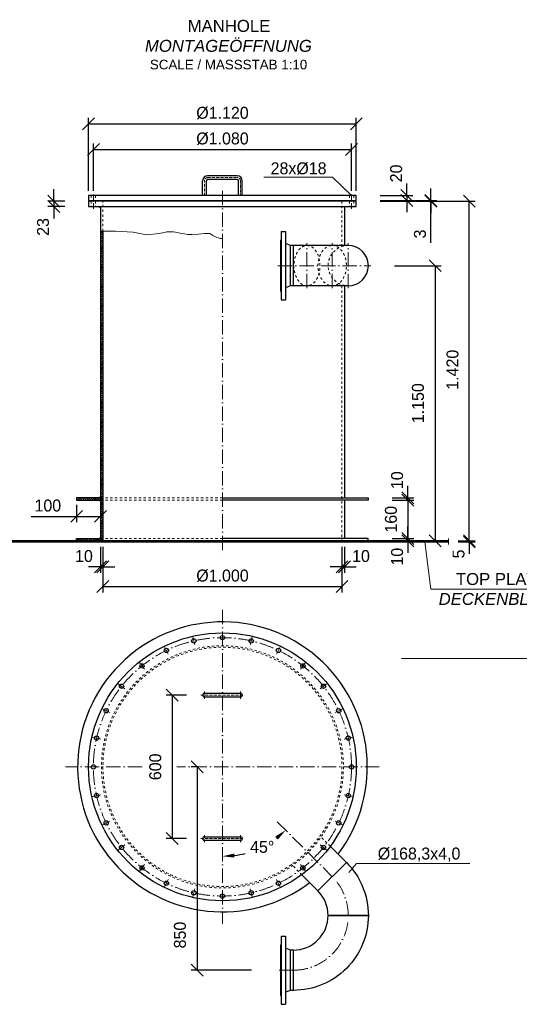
# Model space of a CAD drawing. Header units: millimetres. Extents: x -57642 to 5082813, y -177084 to 58112.
# Tile 7 of 256: x 78295 to 80386, y -176143 to -172027. Entities that reach past the tile are written whole.
import ezdxf

# ---------------------------------------------------------------- set-up
doc = ezdxf.new("R2010")
doc.units = ezdxf.units.MM
doc.linetypes.add('ACAD_ISO10W100', pattern=[18, 12, -3, 0, -3])
doc.linetypes.add('JIS_02_1.0', pattern=[2, 1, -1])
doc.layers.add('Bemaßung', color=7, linetype='Continuous', lineweight=9)
doc.layers.add('Beschriftung', color=7, linetype='Continuous', lineweight=9)
doc.styles.add('LBB3.5M1000', font='isocp.shx', dxfattribs={"height": 3.5})
doc.dimstyles.new('DIN', dxfattribs={"dimtxt": 2.5, "dimasz": 2.5, "dimexe": 1.25, "dimexo": 0.625, "dimtad": 1, "dimtih": 1, "dimdec": 4, "dimdsep": 46, "dimlunit": 6, "dimtxsty": 'Standard', "dimcen": 2.5, "dimadec": 0, "dimazin": 0, "dimtfac": 1, "dimtdec": 4, "dimtmove": 0, "dimatfit": 3, "dimfxl": 0, "dimtvp": 1, "dimtolj": 1, "dimtzin": 0, "dimarcsym": 0})

# ---------------------------------------------------------------- blocks, each defined once
blk = doc.blocks.new('_Oblique')
at = {"color": 0, "linetype": 'ByBlock', "lineweight": -2}
blk.add_line((-0.5, -0.5), (0.5, 0.5), dxfattribs=at)
blk = doc.blocks.new('*D243')
at = {"layer": 'Bemaßung', "color": 0, "lineweight": -2, "transparency": 16777216}
for p, q in [((78643.8, -174230.6), (78643.8, -174421.8)), ((79643.8, -174230.6), (79643.8, -174421.8)), ((78643.8, -174396.8), (79643.8, -174396.8))]:
    blk.add_line(p, q, dxfattribs=at)
at = {"layer": 'DEFPOINTS', "color": 0, "transparency": 16777216}
for p in [(78643.8, -174210.6), (79643.8, -174210.6), (79643.8, -174396.8)]:
    blk.add_point(p, dxfattribs=at)
at = {"layer": 'Bemaßung', "color": 0, "lineweight": -2, "transparency": 16777216, "xscale": 50, "yscale": 50, "zscale": 50, "rotation": 180}
blk.add_blockref('_Oblique', (78643.8, -174396.8), dxfattribs=at)
at = {"layer": 'Bemaßung', "color": 0, "lineweight": -2, "transparency": 16777216, "xscale": 50, "yscale": 50, "zscale": 50}
blk.add_blockref('_Oblique', (79643.8, -174396.8), dxfattribs=at)
at = {"layer": 'Bemaßung', "color": 0, "transparency": 16777216, "insert": (79143.8, -174351.8), "char_height": 50, "attachment_point": 5}
blk.add_mtext('\\A1;%%C1.000', dxfattribs=at)
blk = doc.blocks.new('*D244')
at = {"layer": 'Bemaßung', "color": 0, "lineweight": -2, "transparency": 16777216}
for p, q in [((78633.8, -174230.6), (78633.8, -174339.6)), ((78643.8, -174230.6), (78643.8, -174339.6)), ((78633.8, -174314.6), (78583.8, -174314.6)), ((78633.8, -174314.6), (78643.8, -174314.6)), ((78643.8, -174314.6), (78693.8, -174314.6))]:
    blk.add_line(p, q, dxfattribs=at)
at = {"layer": 'DEFPOINTS', "color": 0, "transparency": 16777216}
for p in [(78633.8, -174210.6), (78643.8, -174210.6), (78643.8, -174314.6)]:
    blk.add_point(p, dxfattribs=at)
at = {"layer": 'Bemaßung', "color": 0, "lineweight": -2, "transparency": 16777216, "xscale": 50, "yscale": 50, "zscale": 50}
blk.add_blockref('_Oblique', (78633.8, -174314.6), dxfattribs=at)
at = {"layer": 'Bemaßung', "color": 0, "lineweight": -2, "transparency": 16777216, "xscale": 50, "yscale": 50, "zscale": 50, "rotation": 180}
blk.add_blockref('_Oblique', (78643.8, -174314.6), dxfattribs=at)
at = {"layer": 'Bemaßung', "color": 0, "transparency": 16777216, "insert": (78564.3, -174269.6), "char_height": 50, "attachment_point": 5}
blk.add_mtext('\\A1;10', dxfattribs=at)
blk = doc.blocks.new('*D245')
at = {"layer": 'Bemaßung', "color": 0, "lineweight": -2, "transparency": 16777216}
for p, q in [((78533.8, -174055.6), (78533.8, -174128.4)), ((78633.8, -174055.6), (78633.8, -174128.4)), ((78343.2, -174103.4), (78533.8, -174103.4)), ((78533.8, -174103.4), (78633.8, -174103.4))]:
    blk.add_line(p, q, dxfattribs=at)
at = {"layer": 'DEFPOINTS', "color": 0, "transparency": 16777216}
for p in [(78533.8, -174035.6), (78633.8, -174035.6), (78633.8, -174103.4)]:
    blk.add_point(p, dxfattribs=at)
at = {"layer": 'Bemaßung', "color": 0, "lineweight": -2, "transparency": 16777216, "xscale": 50, "yscale": 50, "zscale": 50, "rotation": 180}
blk.add_blockref('_Oblique', (78533.8, -174103.4), dxfattribs=at)
at = {"layer": 'Bemaßung', "color": 0, "lineweight": -2, "transparency": 16777216, "xscale": 50, "yscale": 50, "zscale": 50}
blk.add_blockref('_Oblique', (78633.8, -174103.4), dxfattribs=at)
at = {"layer": 'Bemaßung', "color": 0, "transparency": 16777216, "insert": (78413.2, -174058.4), "char_height": 50, "attachment_point": 5}
blk.add_mtext('\\A1;100', dxfattribs=at)
blk = doc.blocks.new('*D246')
at = {"layer": 'Bemaßung', "color": 0, "lineweight": -2, "transparency": 16777216}
for p, q in [((79919.5, -174195.6), (79919.5, -174145.6)), ((79853.8, -174195.6), (79944.5, -174195.6)), ((79853.8, -174205.6), (79944.5, -174205.6)), ((79919.5, -174205.6), (79919.5, -174195.6)), ((79919.5, -174205.6), (79919.5, -174255.6))]:
    blk.add_line(p, q, dxfattribs=at)
at = {"layer": 'DEFPOINTS', "color": 0, "transparency": 16777216}
for p in [(79753.8, -174195.6), (79753.8, -174205.6), (79919.5, -174195.6)]:
    blk.add_point(p, dxfattribs=at)
at = {"layer": 'Bemaßung', "color": 0, "lineweight": -2, "transparency": 16777216, "xscale": 50, "yscale": 50, "zscale": 50}
for p, rotation in [((79919.5, -174195.6), 270), ((79919.5, -174205.6), 90)]:
    blk.add_blockref('_Oblique', p, dxfattribs=dict(at, rotation=rotation))
at = {"layer": 'Bemaßung', "color": 0, "transparency": 16777216, "insert": (79874.5, -174272.1), "char_height": 50, "attachment_point": 5, "rotation": 90}
blk.add_mtext('\\A1;10', dxfattribs=at)
blk = doc.blocks.new('*D247')
at = {"layer": 'Bemaßung', "color": 0, "lineweight": -2, "transparency": 16777216}
for p, q in [((79853.8, -174035.6), (79944.5, -174035.6)), ((79919.5, -174035.6), (79919.5, -174195.6)), ((79853.8, -174195.6), (79944.5, -174195.6))]:
    blk.add_line(p, q, dxfattribs=at)
at = {"layer": 'DEFPOINTS', "color": 0, "transparency": 16777216}
for p in [(79753.8, -174035.6), (79753.8, -174195.6), (79919.5, -174195.6)]:
    blk.add_point(p, dxfattribs=at)
at = {"layer": 'Bemaßung', "color": 0, "lineweight": -2, "transparency": 16777216, "xscale": 50, "yscale": 50, "zscale": 50}
for p, rotation in [((79919.5, -174035.6), 90), ((79919.5, -174195.6), 270)]:
    blk.add_blockref('_Oblique', p, dxfattribs=dict(at, rotation=rotation))
at = {"layer": 'Bemaßung', "color": 0, "transparency": 16777216, "insert": (79848.8, -174115.6), "char_height": 50, "attachment_point": 5, "rotation": 90}
blk.add_mtext('\\A1;160', dxfattribs=at)
blk = doc.blocks.new('*D248')
at = {"layer": 'Bemaßung', "color": 0, "lineweight": -2, "transparency": 16777216}
for p, q in [((79919.5, -174025.6), (79919.5, -173975.6)), ((79853.8, -174025.6), (79944.5, -174025.6)), ((79853.8, -174035.6), (79944.5, -174035.6)), ((79919.5, -174035.6), (79919.5, -174025.6)), ((79919.5, -174035.6), (79919.5, -174085.6))]:
    blk.add_line(p, q, dxfattribs=at)
at = {"layer": 'DEFPOINTS', "color": 0, "transparency": 16777216}
for p in [(79753.8, -174025.6), (79753.8, -174035.6), (79919.5, -174025.6)]:
    blk.add_point(p, dxfattribs=at)
at = {"layer": 'Bemaßung', "color": 0, "lineweight": -2, "transparency": 16777216, "xscale": 50, "yscale": 50, "zscale": 50}
for p, rotation in [((79919.5, -174025.6), 270), ((79919.5, -174035.6), 90)]:
    blk.add_blockref('_Oblique', p, dxfattribs=dict(at, rotation=rotation))
at = {"layer": 'Bemaßung', "color": 0, "transparency": 16777216, "insert": (79874.5, -173952.4), "char_height": 50, "attachment_point": 5, "rotation": 90}
blk.add_mtext('\\A1;10', dxfattribs=at)
blk = doc.blocks.new('*D249')
at = {"layer": 'Bemaßung', "color": 0, "lineweight": -2, "transparency": 16777216}
for p, q in [((80176.5, -174205.6), (80176.5, -174155.6)), ((80129.4, -174205.6), (80201.5, -174205.6)), ((80129.4, -174210.6), (80201.5, -174210.6)), ((80176.5, -174210.6), (80176.5, -174205.6)), ((80176.5, -174210.6), (80176.5, -174260.6))]:
    blk.add_line(p, q, dxfattribs=at)
at = {"layer": 'DEFPOINTS', "color": 0, "transparency": 16777216}
for p in [(80089.4, -174205.6), (80089.4, -174210.6), (80176.5, -174205.6)]:
    blk.add_point(p, dxfattribs=at)
at = {"layer": 'Bemaßung', "color": 0, "lineweight": -2, "transparency": 16777216, "xscale": 50, "yscale": 50, "zscale": 50}
for p, rotation in [((80176.5, -174205.6), 270), ((80176.5, -174210.6), 90)]:
    blk.add_blockref('_Oblique', p, dxfattribs=dict(at, rotation=rotation))
at = {"layer": 'Bemaßung', "color": 0, "transparency": 16777216, "insert": (80131.5, -174260.6), "char_height": 50, "attachment_point": 5, "rotation": 90}
blk.add_mtext('\\A1;5', dxfattribs=at)
blk = doc.blocks.new('*D250')
at = {"layer": 'Bemaßung', "color": 0, "lineweight": -2, "transparency": 16777216}
for p, q in [((79803.8, -172785.6), (80201.5, -172785.6)), ((80176.5, -174205.6), (80176.5, -172785.6)), ((80189.4, -174205.6), (80201.5, -174205.6))]:
    blk.add_line(p, q, dxfattribs=at)
at = {"layer": 'DEFPOINTS', "color": 0, "transparency": 16777216}
for p in [(79703.8, -172785.6), (80176.5, -172785.6), (80089.4, -174205.6)]:
    blk.add_point(p, dxfattribs=at)
at = {"layer": 'Bemaßung', "color": 0, "lineweight": -2, "transparency": 16777216, "xscale": 50, "yscale": 50, "zscale": 50}
for p, rotation in [((80176.5, -172785.6), 90), ((80176.5, -174205.6), 270)]:
    blk.add_blockref('_Oblique', p, dxfattribs=dict(at, rotation=rotation))
at = {"layer": 'Bemaßung', "color": 0, "transparency": 16777216, "insert": (80106.3, -173490.6), "char_height": 50, "attachment_point": 5, "rotation": 90}
blk.add_mtext('\\A1;1.420', dxfattribs=at)
blk = doc.blocks.new('*D251')
at = {"layer": 'Bemaßung', "color": 0, "lineweight": -2, "transparency": 16777216}
for p, q in [((79915.5, -172762.6), (79915.5, -172712.6)), ((79803.8, -172762.6), (79940.5, -172762.6)), ((79915.5, -172762.6), (79915.5, -172782.6)), ((79803.8, -172782.6), (79940.5, -172782.6)), ((79915.5, -172782.6), (79915.5, -172832.6))]:
    blk.add_line(p, q, dxfattribs=at)
at = {"layer": 'DEFPOINTS', "color": 0, "transparency": 16777216}
for p in [(79703.8, -172762.6), (79703.8, -172782.6), (79915.5, -172782.6)]:
    blk.add_point(p, dxfattribs=at)
at = {"layer": 'Bemaßung', "color": 0, "lineweight": -2, "transparency": 16777216, "xscale": 50, "yscale": 50, "zscale": 50}
for p, rotation in [((79915.5, -172762.6), 270), ((79915.5, -172782.6), 90)]:
    blk.add_blockref('_Oblique', p, dxfattribs=dict(at, rotation=rotation))
at = {"layer": 'Bemaßung', "color": 0, "transparency": 16777216, "insert": (79870.5, -172670), "char_height": 50, "attachment_point": 5, "rotation": 90}
blk.add_mtext('\\A1;20', dxfattribs=at)
blk = doc.blocks.new('*D252')
at = {"layer": 'Bemaßung', "color": 0, "lineweight": -2, "transparency": 16777216}
for p, q in [((78438.3, -172785.6), (78438.3, -172735.6)), ((78483.8, -172785.6), (78413.3, -172785.6)), ((78483.8, -172808.6), (78413.3, -172808.6)), ((78438.3, -172785.6), (78438.3, -172808.6)), ((78438.3, -172808.6), (78438.3, -172858.6))]:
    blk.add_line(p, q, dxfattribs=at)
at = {"layer": 'DEFPOINTS', "color": 0, "transparency": 16777216}
for p in [(78438.3, -172808.6), (78583.8, -172785.6), (78583.8, -172808.6)]:
    blk.add_point(p, dxfattribs=at)
at = {"layer": 'Bemaßung', "color": 0, "lineweight": -2, "transparency": 16777216, "xscale": 50, "yscale": 50, "zscale": 50}
for p, rotation in [((78438.3, -172785.6), 270), ((78438.3, -172808.6), 90)]:
    blk.add_blockref('_Oblique', p, dxfattribs=dict(at, rotation=rotation))
at = {"layer": 'Bemaßung', "color": 0, "transparency": 16777216, "insert": (78393.3, -172893.8), "char_height": 50, "attachment_point": 5, "rotation": 90}
blk.add_mtext('\\A1;23', dxfattribs=at)
blk = doc.blocks.new('*D253')
at = {"layer": 'Bemaßung', "color": 0, "lineweight": -2, "transparency": 16777216}
for p, q in [((79864.1, -173055.6), (80058.6, -173055.6)), ((80033.6, -173055.6), (80033.6, -174205.6)), ((79864.1, -174205.6), (80058.6, -174205.6))]:
    blk.add_line(p, q, dxfattribs=at)
at = {"layer": 'DEFPOINTS', "color": 0, "transparency": 16777216}
for p in [(79764.1, -173055.6), (79764.1, -174205.6), (80033.6, -174205.6)]:
    blk.add_point(p, dxfattribs=at)
at = {"layer": 'Bemaßung', "color": 0, "lineweight": -2, "transparency": 16777216, "xscale": 50, "yscale": 50, "zscale": 50}
for p, rotation in [((80033.6, -173055.6), 90), ((80033.6, -174205.6), 270)]:
    blk.add_blockref('_Oblique', p, dxfattribs=dict(at, rotation=rotation))
at = {"layer": 'Bemaßung', "color": 0, "transparency": 16777216, "insert": (79961.8, -173630.6), "char_height": 50, "attachment_point": 5, "rotation": 90}
blk.add_mtext('\\A1;1.150', dxfattribs=at)
blk = doc.blocks.new('*D254')
at = {"layer": 'Bemaßung', "color": 0, "lineweight": -2, "transparency": 16777216}
for p, q in [((78603.8, -172742.6), (78603.8, -172544.8)), ((79683.8, -172742.6), (79683.8, -172544.8)), ((78603.8, -172569.8), (79683.8, -172569.8))]:
    blk.add_line(p, q, dxfattribs=at)
at = {"layer": 'DEFPOINTS', "color": 0, "transparency": 16777216}
for p in [(79683.8, -172569.8), (78603.8, -172762.6), (79683.8, -172762.6)]:
    blk.add_point(p, dxfattribs=at)
at = {"layer": 'Bemaßung', "color": 0, "lineweight": -2, "transparency": 16777216, "xscale": 50, "yscale": 50, "zscale": 50, "rotation": 180}
blk.add_blockref('_Oblique', (78603.8, -172569.8), dxfattribs=at)
at = {"layer": 'Bemaßung', "color": 0, "lineweight": -2, "transparency": 16777216, "xscale": 50, "yscale": 50, "zscale": 50}
blk.add_blockref('_Oblique', (79683.8, -172569.8), dxfattribs=at)
at = {"layer": 'Bemaßung', "color": 0, "transparency": 16777216, "insert": (79143.8, -172524.8), "char_height": 50, "attachment_point": 5}
blk.add_mtext('\\A1;%%c1.080', dxfattribs=at)
blk = doc.blocks.new('*D255')
at = {"layer": 'Bemaßung', "color": 0, "lineweight": -2, "transparency": 16777216}
for p, q in [((78583.8, -172742.6), (78583.8, -172437.5)), ((79703.8, -172742.6), (79703.8, -172437.5)), ((78583.8, -172462.5), (79703.8, -172462.5))]:
    blk.add_line(p, q, dxfattribs=at)
at = {"layer": 'DEFPOINTS', "color": 0, "transparency": 16777216}
for p in [(79703.8, -172462.5), (78583.8, -172762.6), (79703.8, -172762.6)]:
    blk.add_point(p, dxfattribs=at)
at = {"layer": 'Bemaßung', "color": 0, "lineweight": -2, "transparency": 16777216, "xscale": 50, "yscale": 50, "zscale": 50, "rotation": 180}
blk.add_blockref('_Oblique', (78583.8, -172462.5), dxfattribs=at)
at = {"layer": 'Bemaßung', "color": 0, "lineweight": -2, "transparency": 16777216, "xscale": 50, "yscale": 50, "zscale": 50}
blk.add_blockref('_Oblique', (79703.8, -172462.5), dxfattribs=at)
at = {"layer": 'Bemaßung', "color": 0, "transparency": 16777216, "insert": (79143.8, -172417.5), "char_height": 50, "attachment_point": 5}
blk.add_mtext('\\A1;%%C1.120', dxfattribs=at)
blk = doc.blocks.new('*D314')
at = {"layer": 'Bemaßung', "color": 0, "lineweight": -2, "transparency": 16777216}
for p, q in [((78993.5, -174850.5), (78908.7, -174850.5)), ((78933.7, -174850.5), (78933.7, -175450.5)), ((78993.5, -175450.5), (78908.7, -175450.5))]:
    blk.add_line(p, q, dxfattribs=at)
at = {"layer": 'DEFPOINTS', "color": 0, "transparency": 16777216}
for p in [(79053.5, -174850.5), (78933.7, -175450.5), (79053.5, -175450.5)]:
    blk.add_point(p, dxfattribs=at)
at = {"layer": 'Bemaßung', "color": 0, "lineweight": -2, "transparency": 16777216, "xscale": 50, "yscale": 50, "zscale": 50}
for p, rotation in [((78933.7, -174850.5), 90), ((78933.7, -175450.5), 270)]:
    blk.add_blockref('_Oblique', p, dxfattribs=dict(at, rotation=rotation))
at = {"layer": 'Bemaßung', "color": 0, "transparency": 16777216, "insert": (78862.9, -175150.5), "char_height": 50, "attachment_point": 5, "rotation": 90}
blk.add_mtext('\\A1;600', dxfattribs=at)
blk = doc.blocks.new('*D315')
at = {"layer": 'Bemaßung', "color": 0, "lineweight": -2, "transparency": 16777216}
for start, end in [(307.2968, 307.3314), (277.6686, 284.7712)]:
    blk.add_arc((79143.8, -175150.5), 373.9, start, end, dxfattribs=at)
at = {"layer": 'Bemaßung', "color": 0, "transparency": 16777216}
for points in [[(79365, -175441.5), (79376, -175454.1), (79408.1, -175414.9)], [(79194.2, -175529.4), (79193.1, -175512.7), (79143.8, -175524.4)]]:
    blk.add_solid(points, dxfattribs=at)
at = {"layer": 'DEFPOINTS', "color": 0, "transparency": 16777216}
for p in [(79143.8, -174494.5), (79373.3, -175380.1), (79240.5, -175511.7), (79602.9, -175609.6), (79143.8, -175806.5)]:
    blk.add_point(p, dxfattribs=at)
at = {"layer": 'Bemaßung', "color": 0, "transparency": 16777216, "insert": (79309.9, -175485.4), "char_height": 50, "attachment_point": 5}
blk.add_mtext('\\A1;45°', dxfattribs=at)
blk = doc.blocks.new('*D316')
at = {"layer": 'Bemaßung', "color": 0, "lineweight": -2, "transparency": 16777216}
for p, q in [((79043.8, -175150.5), (79013.2, -175150.5)), ((79038.2, -175150.5), (79038.2, -176000.5)), ((79265.7, -176000.5), (79013.2, -176000.5))]:
    blk.add_line(p, q, dxfattribs=at)
at = {"layer": 'DEFPOINTS', "color": 0, "transparency": 16777216}
for p in [(79143.8, -175150.5), (79038.2, -176000.5), (79365.7, -176000.5)]:
    blk.add_point(p, dxfattribs=at)
at = {"layer": 'Bemaßung', "color": 0, "lineweight": -2, "transparency": 16777216, "xscale": 50, "yscale": 50, "zscale": 50}
for p, rotation in [((79038.2, -175150.5), 90), ((79038.2, -176000.5), 270)]:
    blk.add_blockref('_Oblique', p, dxfattribs=dict(at, rotation=rotation))
at = {"layer": 'Bemaßung', "color": 0, "transparency": 16777216, "insert": (78966.1, -175853.6), "char_height": 50, "attachment_point": 5, "rotation": 90}
blk.add_mtext('\\A1;850', dxfattribs=at)
blk = doc.blocks.new('*D318')
at = {"layer": 'Bemaßung', "color": 0, "lineweight": -2, "transparency": 16777216}
for p, q in [((80015.2, -172782.6), (80015.2, -172732.6)), ((79803.8, -172782.6), (80040.2, -172782.6)), ((79803.8, -172785.6), (80040.2, -172785.6)), ((80015.2, -172785.6), (80015.2, -172782.6)), ((80015.2, -172785.6), (80015.2, -172782.6)), ((80015.2, -172785.6), (80015.2, -172835.6)), ((80015.2, -172959.9), (80015.2, -172785.6))]:
    blk.add_line(p, q, dxfattribs=at)
at = {"layer": 'DEFPOINTS', "color": 0, "transparency": 16777216}
for p in [(79703.8, -172782.6), (79703.8, -172785.6), (80015.2, -172782.6)]:
    blk.add_point(p, dxfattribs=at)
at = {"layer": 'Bemaßung', "color": 0, "lineweight": -2, "transparency": 16777216, "xscale": 50, "yscale": 50, "zscale": 50}
for p, rotation in [((80015.2, -172782.6), 270), ((80015.2, -172785.6), 90)]:
    blk.add_blockref('_Oblique', p, dxfattribs=dict(at, rotation=rotation))
at = {"layer": 'Bemaßung', "color": 0, "transparency": 16777216, "insert": (79970.2, -172923.2), "char_height": 50, "attachment_point": 5, "rotation": 90}
blk.add_mtext('\\A1;3', dxfattribs=at)
blk = doc.blocks.new('*D319')
at = {"layer": 'Bemaßung', "color": 0, "lineweight": -2, "transparency": 16777216}
for p, q in [((79643.8, -174230.6), (79643.8, -174339.6)), ((79653.8, -174230.6), (79653.8, -174339.6)), ((79643.8, -174314.6), (79593.8, -174314.6)), ((79653.8, -174314.6), (79643.8, -174314.6)), ((79653.8, -174314.6), (79703.8, -174314.6))]:
    blk.add_line(p, q, dxfattribs=at)
at = {"layer": 'DEFPOINTS', "color": 0, "transparency": 16777216}
for p in [(79643.8, -174210.6), (79653.8, -174210.6), (79643.8, -174314.6)]:
    blk.add_point(p, dxfattribs=at)
at = {"layer": 'Bemaßung', "color": 0, "lineweight": -2, "transparency": 16777216, "xscale": 50, "yscale": 50, "zscale": 50}
blk.add_blockref('_Oblique', (79643.8, -174314.6), dxfattribs=at)
at = {"layer": 'Bemaßung', "color": 0, "lineweight": -2, "transparency": 16777216, "xscale": 50, "yscale": 50, "zscale": 50, "rotation": 180}
blk.add_blockref('_Oblique', (79653.8, -174314.6), dxfattribs=at)
at = {"layer": 'Bemaßung', "color": 0, "transparency": 16777216, "insert": (79723.3, -174269.6), "char_height": 50, "attachment_point": 5}
blk.add_mtext('\\A1;10', dxfattribs=at)

msp = doc.modelspace()

# ---------------------------------------------------------------- hatches: boundary and pattern name
h = msp.add_hatch(color=256)
h.dxf.hatch_style = 1
h.paths.add_polyline_path([(78628.77936, -172808.60527), (78633.77936, -172808.60527), (78633.77936, -172813.60527)])
h = msp.add_hatch()
h.set_pattern_fill('ANSI31', color=256, scale=2)
h.paths.add_polyline_path([(78643.77936, -172911.08808), (78633.77936, -172911.08808), (78633.77936, -174025.60527), (78643.77936, -174025.60527)])
h.paths.add_polyline_path([(78643.77936, -174035.60527), (78633.77936, -174035.60527), (78633.77936, -174195.60527), (78643.77936, -174195.60527)])
h.paths.add_polyline_path([(78643.77936, -174195.60527), (78633.77936, -174195.60527), (78633.77936, -174205.60527), (78643.77936, -174205.60527)])
h.paths.add_polyline_path([(78643.77936, -174025.60527), (78633.77936, -174025.60527), (78633.77936, -174035.60527), (78643.77936, -174035.60527)])
h = msp.add_hatch()
h.set_pattern_fill('ANSI31', color=256, scale=2, angle=90)
h.paths.add_polyline_path([(78533.77936, -174025.60527), (78533.77936, -174035.60527), (78633.77936, -174035.60527), (78633.77936, -174025.60527)])
h.paths.add_polyline_path([(78533.77936, -174195.60527), (78533.77936, -174205.60527), (78633.77936, -174205.60527), (78633.77936, -174195.60527)])
h = msp.add_hatch(color=256)
h.dxf.hatch_style = 1
h.paths.add_polyline_path([(78628.77936, -174025.60527), (78633.77936, -174025.60527), (78633.77936, -174020.60527)])
h = msp.add_hatch(color=256)
h.dxf.hatch_style = 1
h.paths.add_polyline_path([(78628.77936, -174035.60527), (78633.77936, -174035.60527), (78633.77936, -174040.60527)])
h = msp.add_hatch()
h.set_pattern_fill('ANSI31', color=256)
h.set_pattern_definition([(45, (-1846.8258, -4589.0952), (-2.24506403, 2.24506403), [])])
h.paths.add_polyline_path([(79274.67936, -174205.60527), (79143.77936, -174205.60527), (79143.77936, -174210.60527), (79274.67936, -174210.60527)])
h.paths.add_polyline_path([(80089.37057, -174205.60527), (79274.67936, -174205.60527), (79274.67936, -174210.60527), (80089.37057, -174210.60527)])
h.paths.add_polyline_path([(78643.77936, -174210.60527), (78643.77936, -174205.60527), (78198.18814, -174205.60527), (78198.18814, -174210.60527)])
h = msp.add_hatch(color=256)
h.dxf.hatch_style = 1
h.paths.add_polyline_path([(78528.77936, -174205.60527), (78533.77936, -174205.60527), (78533.77936, -174200.60527)])
h = msp.add_hatch(color=256)
h.dxf.hatch_style = 1
h.paths.add_polyline_path([(78628.77936, -174195.60527), (78633.77936, -174195.60527), (78633.77936, -174190.60527)])

# ---------------------------------------------------------------- linework, layer by layer
for p, q in [((79205.77936, -172679.60527), (79081.77936, -172679.60527)), ((79060.77936, -172762.60527), (79060.77936, -172700.60527)), ((79076.77936, -172762.60527), (79076.77936, -172700.60527)), ((79205.77936, -172695.60527), (79081.77936, -172695.60527)), ((79210.77936, -172762.60527), (79210.77936, -172700.60527)), ((79226.77936, -172762.60527), (79226.77936, -172700.60527)), ((78633.77936, -172808.60527), (78633.77936, -174205.6062)), ((79653.77936, -172808.60527), (79653.77936, -172971.45527)), ((78643.77936, -172911.08808), (78643.77936, -174210.60527)), ((79388.92445, -172913.10527), (79388.92445, -173198.10527)), ((79388.92445, -172913.10527), (79407.92445, -172913.10527)), ((79407.92445, -172913.10527), (79407.92445, -173198.10527)), ((79385.92445, -172949.60527), (79385.92445, -173161.60527)), ((79385.92445, -172949.60527), (79388.92445, -172949.60527)), ((79428.92445, -172971.45527), (79407.92445, -172963.60527)), ((79440.92445, -172971.45527), (79428.92445, -172971.45527)), ((79428.92445, -173139.75527), (79428.92445, -172971.45527)), ((79669.92445, -172971.45527), (79440.92445, -172971.45527)), ((79440.92445, -173139.75527), (79440.92445, -172971.45527)), ((79428.92445, -173139.75527), (79407.92445, -173147.60527)), ((79440.92445, -173139.75527), (79428.92445, -173139.75527)), ((79669.92445, -173139.75527), (79440.92445, -173139.75527)), ((79653.77936, -173139.75527), (79653.77936, -174025.60527)), ((79385.92445, -173161.60527), (79388.92445, -173161.60527)), ((79388.92445, -173198.10527), (79407.92445, -173198.10527)), ((79653.77936, -174035.60527), (79653.77936, -174195.60527)), ((80089.37057, -174205.60527), (78198.18814, -174205.60527)), ((78198.18814, -174210.60527), (80089.37057, -174210.60527)), ((79068.77936, -174842.54391), (79218.77936, -174842.54391)), ((79218.77936, -174858.54391), (79068.77936, -174858.54391)), ((79068.77936, -175442.54391), (79218.77936, -175442.54391)), ((79218.77936, -175458.54391), (79068.77936, -175458.54391)), ((79662.35494, -175550.11342), (79594.76597, -175482.52445)), ((79543.34887, -175669.11949), (79475.75989, -175601.53052)), ((79388.92445, -175858.04391), (79388.92445, -176143.04391)), ((79388.92445, -175858.04391), (79407.92445, -175858.04391)), ((79407.92445, -175858.04391), (79407.92445, -176143.04391)), ((79385.92445, -175894.54391), (79388.92445, -175894.54391)), ((79385.92445, -175894.54391), (79385.92445, -176106.54391)), ((79428.92445, -175916.39391), (79407.92445, -175908.54391)), ((79440.92445, -175916.39391), (79428.92445, -175916.39391)), ((79428.92445, -176084.69391), (79428.92445, -175916.39391)), ((79440.92445, -175916.39391), (79428.92445, -175916.39391)), ((79428.92445, -176084.69391), (79407.92445, -176092.54391)), ((79440.92445, -176084.69391), (79428.92445, -176084.69391)), ((79440.92445, -176084.69391), (79428.92445, -176084.69391)), ((79385.92445, -176106.54391), (79388.92445, -176106.54391)), ((79388.92445, -176143.04391), (79407.92445, -176143.04391))]:
    msp.add_line(p, q)
at = {"linetype": 'JIS_02_1.0', "lineweight": 18, "ltscale": 10}
for p, q in [((78594.77936, -172762.60527), (78594.77936, -172782.60527)), ((78612.77936, -172762.60527), (78612.77936, -172782.60527)), ((79674.77936, -172762.60527), (79674.77936, -172782.60527)), ((79692.77936, -172762.60527), (79692.77936, -172782.60527)), ((78594.77936, -172785.60527), (78594.77936, -172808.60527)), ((78612.77936, -172785.60527), (78612.77936, -172808.60527)), ((78643.77936, -172911.08808), (78643.77936, -172785.60527)), ((79643.77936, -172785.60527), (79643.77936, -172971.45527)), ((79674.77936, -172785.60527), (79674.77936, -172808.60527)), ((79692.77936, -172785.60527), (79692.77936, -172808.60527)), ((79643.77936, -173139.75527), (79643.77936, -174210.60527)), ((78633.77936, -174025.60527), (79143.77936, -174025.60527)), ((78633.77936, -174035.60527), (79143.77936, -174035.60527)), ((78633.77936, -174195.60527), (79143.77936, -174195.60527)), ((79594.76597, -175482.52445), (79551.79263, -175439.55112)), ((79475.75989, -175601.53052), (79432.78656, -175558.55719))]:
    msp.add_line(p, q, dxfattribs=at)
at = {"linetype": 'ACAD_ISO10W100', "lineweight": 18, "ltscale": 2}
for p, q in [((78603.77936, -172818.60527), (78603.77936, -172752.60527)), ((79683.77936, -172818.60527), (79683.77936, -172752.60527))]:
    msp.add_line(p, q, dxfattribs=at)
at = {"linetype": 'ACAD_ISO10W100', "lineweight": 18, "ltscale": 5}
for p, q in [((79143.77936, -172742.60527), (79143.77936, -174260.60527)), ((79497.33275, -173149.75527), (79497.33275, -172961.45527)), ((79602.8519, -173149.75527), (79602.8519, -172961.45527)), ((79669.92445, -173149.75527), (79669.92445, -172961.45527)), ((79375.92445, -173055.60527), (79764.07445, -173055.60527)), ((80089.37057, -174195.60527), (80089.37057, -174220.60527)), ((79143.77936, -174494.54391), (79143.77936, -175806.54391)), ((79019.73845, -174607.08518), (79027.49766, -174641.0805)), ((79267.82027, -174607.08518), (79260.06105, -174641.0805)), ((78901.91747, -174648.31252), (78917.04681, -174679.72893)), ((79385.64125, -174648.31252), (79370.5119, -174679.72893)), ((78796.22445, -174714.72384), (78817.96528, -174741.98598)), ((79491.33426, -174714.72384), (79469.59344, -174741.98598)), ((78707.95929, -174802.98901), (78735.22142, -174824.72983)), ((79579.59942, -174802.98901), (79552.33729, -174824.72983)), ((78641.54797, -174908.68202), (78672.96437, -174923.81136)), ((79646.01075, -174908.68202), (79614.59434, -174923.81136)), ((78600.32062, -175026.503), (78634.31595, -175034.26221)), ((79687.23809, -175026.503), (79653.24277, -175034.26221)), ((78807.67696, -175150.54391), (78487.77936, -175150.54391)), ((79799.77936, -175150.54391), (78952.47208, -175150.54391)), ((78600.32062, -175274.58482), (78634.31595, -175266.82561)), ((79687.23809, -175274.58482), (79653.24277, -175266.82561)), ((78641.54797, -175392.4058), (78672.96437, -175377.27646)), ((79373.31563, -175380.08019), (79602.8519, -175609.61646)), ((79646.01075, -175392.4058), (79614.59434, -175377.27646)), ((78707.95929, -175498.09882), (78735.22142, -175476.35799)), ((79579.59942, -175498.09882), (79552.33729, -175476.35799)), ((78796.22445, -175586.36398), (78817.96528, -175559.10185)), ((79491.33426, -175586.36398), (79469.59344, -175559.10185)), ((78901.91747, -175652.7753), (78917.04681, -175621.3589)), ((79385.64125, -175652.7753), (79370.5119, -175621.3589)), ((79019.73845, -175694.00265), (79027.49766, -175660.00732)), ((79267.82027, -175694.00265), (79260.06105, -175660.00732)), ((79440.92445, -176000.54391), (79365.74696, -176000.54391))]:
    msp.add_line(p, q, dxfattribs=at)
at = {"linetype": 'ACAD_ISO10W100', "lineweight": 18}
for p, q in [((79053.47776, -174850.54391), (79234.08095, -174850.54391)), ((79068.77936, -174865.84551), (79068.77936, -174835.24231)), ((79218.77936, -174865.84551), (79218.77936, -174835.24231)), ((79068.77936, -175465.84551), (79068.77936, -175435.24231)), ((79218.77936, -175465.84551), (79218.77936, -175435.24231)), ((79053.47776, -175450.54391), (79234.08095, -175450.54391))]:
    msp.add_line(p, q, dxfattribs=at)
for points in [[(79081.77936, -172687.60527), (79205.77936, -172687.60527)], [(79068.77936, -172762.60527), (79068.77936, -172700.60527)], [(79218.77936, -172700.60527), (79218.77936, -172762.60527)]]:
    msp.add_lwpolyline(points, dxfattribs=at)
for points in [[(78583.77936, -172782.60527), (79703.77936, -172782.60527), (79703.77936, -172762.60527), (78583.77936, -172762.60527)], [(78628.77936, -172808.60527), (78633.77936, -172808.60527), (78633.77936, -172813.60527)], [(78628.77936, -174025.60527), (78633.77936, -174025.60527), (78633.77936, -174020.60527)], [(78628.77936, -174035.60527), (78633.77936, -174035.60527), (78633.77936, -174040.60527)], [(78528.77936, -174205.60527), (78533.77936, -174205.60527), (78533.77936, -174200.60527)], [(78628.77936, -174195.60527), (78633.77936, -174195.60527), (78633.77936, -174190.60527)]]:
    msp.add_lwpolyline(points, close=True)
for points in [[(78583.77936, -172808.60527), (79703.77936, -172808.60527), (79703.77936, -172785.60527), (78583.77936, -172785.60527), (78583.77936, -172808.60527), (78583.77936, -172808.60527)], [(78633.77936, -174025.60527), (78533.77936, -174025.60527), (78533.77936, -174035.60527), (78633.77936, -174035.60527)], [(79143.77936, -174025.60527), (79753.77936, -174025.60527), (79753.77936, -174035.60527), (79143.77936, -174035.60527)], [(78533.77936, -174205.60527), (78533.77936, -174195.60527), (78633.77936, -174195.60527)], [(79753.77936, -174205.60527), (79753.77936, -174195.60527), (79143.77936, -174195.60527)]]:
    msp.add_lwpolyline(points)
at = {"lineweight": 5}
msp.add_lwpolyline([(78633.77936, -172911.08808), (78654.17026, -172911.08808), (78696.41532, -172911.08808), (78770.16252, -172915.83113), (78826.52887, -172926.50265), (78880.60208, -172920.57395), (78911.019, -172914.64548), (78939.18159, -172914.64548), (78947.88682, -172915.83113), (78974.38427, -172920.57395), (78985.0594, -172922.94548), (78996.92054, -172925.317), (79015.89876, -172925.317), (79043.17975, -172924.13135), (79069.27473, -172921.75983), (79090.62498, -172921.75983), (79103.67247, -172928.87418), (79120.27833, -172938.36005), (79135.69818, -172941.91723), (79143.77936, -172941.91723)], dxfattribs=at)
for points in [[(79662.35494, -175550.11342, -0.1989123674), (79754.07445, -175771.54391), (79585.77445, -175771.54391, 0.1989123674), (79543.34887, -175669.11949)], [(79440.92445, -176084.69391), (79440.92445, -175916.39391, 0.4142135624), (79585.77445, -175771.54391), (79754.07445, -175771.54391, -0.4142135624)]]:
    msp.add_lwpolyline(points, format="xyb", close=True)
for centre, radius in [((79143.77936, -175150.54391), 560), ((79023.61805, -174624.08284), 9), ((79143.77936, -174610.54391), 9), ((79263.94066, -174624.08284), 9), ((78909.48214, -174664.02072), 9), ((79378.07658, -174664.02072), 9), ((78807.09486, -174728.35491), 9), ((79480.46385, -174728.35491), 9), ((78721.59036, -174813.85942), 9), ((79565.96836, -174813.85942), 9), ((78657.25617, -174916.24669), 9), ((79630.30254, -174916.24669), 9), ((78617.31828, -175030.38261), 9), ((79670.24043, -175030.38261), 9), ((78603.77936, -175150.54391), 9), ((79683.77936, -175150.54391), 9), ((78617.31828, -175270.70522), 9), ((79670.24043, -175270.70522), 9), ((78657.25617, -175384.84113), 9), ((79630.30254, -175384.84113), 9), ((78721.59036, -175487.2284), 9), ((79565.96836, -175487.2284), 9), ((78807.09486, -175572.73291), 9), ((79480.46385, -175572.73291), 9), ((78909.48214, -175637.0671), 9), ((79378.07658, -175637.0671), 9), ((79023.61805, -175677.00498), 9), ((79143.77936, -175690.54391), 9), ((79263.94066, -175677.00498), 9)]:
    msp.add_circle(centre, radius)
at = {"linetype": 'ACAD_ISO10W100', "lineweight": 18, "ltscale": 5}
msp.add_circle((79143.77936, -175150.54391), 540, dxfattribs=at)
at = {"linetype": 'JIS_02_1.0', "lineweight": 18, "ltscale": 10}
for radius in [506, 500]:
    msp.add_circle((79143.77936, -175150.54391), radius, dxfattribs=at)
for centre, radius, start, end in [((79081.77936, -172700.60527), 21, 90, 180), ((79205.77936, -172700.60527), 21, 0, 90), ((79081.77936, -172700.60527), 5, 90, 180), ((79205.77936, -172700.60527), 5, 0, 90), ((79669.92445, -173055.60527), 84.15, 270, 90), ((79143.77936, -175150.54391), 606, 322.98196493, 307.01803507), ((79068.77936, -174850.54391), 8, 90, 270), ((79218.77936, -174850.54391), 8, 270, 90), ((79068.77936, -175450.54391), 8, 90, 270), ((79218.77936, -175450.54391), 8, 270, 90)]:
    msp.add_arc(centre, radius, start, end)
at = {"linetype": 'ACAD_ISO10W100', "lineweight": 18}
for centre, start, end in [((79081.77936, -172700.60527), 90, 180), ((79205.77936, -172700.60527), 360, 90)]:
    msp.add_arc(centre, 13, start, end, dxfattribs=at)
at = {"linetype": 'JIS_02_1.0', "lineweight": 18, "ltscale": 10}
msp.add_arc((79669.92445, -173055.60527), 84.15, 90, 270, dxfattribs=at)
at = {"linetype": 'ACAD_ISO10W100', "lineweight": 18, "ltscale": 5}
for start, end in [(0, 45), (270, 0)]:
    msp.add_arc((79440.92445, -175771.54391), 229, start, end, dxfattribs=at)
at = {"linetype": 'JIS_02_1.0', "lineweight": 18, "ltscale": 10}
for centre, ratio in [((79497.33275, -173055.60527), 0.6471763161), ((79602.8519, -173055.60527), 0.7071067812)]:
    msp.add_ellipse(centre, major_axis=(0, 84.15), ratio=ratio, dxfattribs=at)
at = {"layer": 'Bemaßung'}
for p, q in [((79316.69887, -172686.14088), (79604.656, -172686.14088)), ((79683.77936, -172762.60527), (79604.656, -172686.14088)), ((79672.73488, -175592.29043), (79704.31168, -175553.98276)), ((79704.31168, -175553.98276), (80178.74288, -175553.98276))]:
    msp.add_line(p, q, dxfattribs=at)
at = {"layer": 'Beschriftung'}
for p, q in [((80015.08144, -174407.70737), (79990.90175, -174210.60527)), ((80015.08144, -174407.70737), (80601.58337, -174407.70737)), ((79892.21074, -174697.9954), (80867.551, -174697.9954))]:
    msp.add_line(p, q, dxfattribs=at)

# ---------------------------------------------------------------- texts
at = {"layer": 'Bemaßung', "char_height": 50, "attachment_point": 5}
for s, insert in [('\\A1;28x%%C18', (79462.24008, -172649.62189)), ('\\A1;%%C168,3x4,0', (79966.31185, -175517.46377))]:
    msp.add_mtext(s, dxfattribs=dict(at, insert=insert))
at = {"layer": 'Beschriftung', "char_height": 50, "attachment_point": 1, "style": 'LBB3.5M1000'}
for s, insert, width in [('\\pi224.71;{\\fArial|b0|i0|c0|p34;MANHOLE\\P\\pi45.669;\\fArial|b0|i1|c0|p34;MONTAGEÖFFNUNG\\P\\pi66.34;\\fArial|b0|i0|c0|p34;\\H0.8x;SCALE / MASSSTAB 1:10}', (78773.7762, -172028.33533), 785.9141179), ('\\pi75.491;{\\fArial|b0|i0|c0|p34;TOP PLATE\\P\\pi3.3734;\\fArial|b0|i1|c0|p34;DECKENBLECH}', (80044.88664, -174340.41827), 529.8709739)]:
    msp.add_mtext(s, dxfattribs=dict(at, insert=insert, width=width))

# ---------------------------------------------------------------- dimensions: what is measured, and where the dimension line sits
at = {"layer": 'Bemaßung'}
for base, p1, p2, text, picture, middle in [((79703.77936, -172462.527), (78583.77936, -172762.60527), (79703.77936, -172762.60527), '%%C1.120', '*D255', (79143.77936, -172417.527)), ((79683.77936, -172569.80701), (78603.77936, -172762.60527), (79683.77936, -172762.60527), '%%c1.080', '*D254', (79143.77936, -172524.80701)), ((79643.77936, -174396.76682), (78643.77936, -174210.60527), (79643.77936, -174210.60527), '%%C1.000', '*D243', (79143.77936, -174351.76682))]:
    dim = msp.add_linear_dim(base=base, p1=p1, p2=p2, text=text, dimstyle='DIN', override={"dimscale": 20, "dimexo": 1, "dimgap": 1, "dimdec": 2, "dimblk1": 'Oblique', "dimblk2": 'Oblique', "dimsah": 1, "dimtdec": 2}, dxfattribs=at)
    dim.commit()
    dim.dimension.update_dxf_attribs({"geometry": picture, "text_midpoint": middle})
for base, p1, p2, angle, override, picture, middle in [((79915.54549, -172782.60527), (79703.77936, -172762.60527), (79703.77936, -172782.60527), 90, {"dimscale": 20, "dimexo": 5, "dimgap": 1, "dimdec": 2, "dimblk1": 'Oblique', "dimblk2": 'Oblique', "dimsah": 1, "dimtdec": 2, "dimtmove": 1}, '*D251', (79915.54549, -172669.95829)), ((78438.33922, -172808.60527), (78583.77936, -172785.60527), (78583.77936, -172808.60527), 90, {"dimscale": 20, "dimexo": 5, "dimgap": 1, "dimdec": 2, "dimblk1": 'Oblique', "dimblk2": 'Oblique', "dimsah": 1, "dimtdec": 2, "dimtmove": 1}, '*D252', (78438.33922, -172893.81158)), ((80015.24314, -172782.60527), (79703.77936, -172785.60527), (79703.77936, -172782.60527), 90, {"dimscale": 20, "dimexo": 5, "dimgap": 1, "dimdec": 2, "dimblk1": 'Oblique', "dimblk2": 'Oblique', "dimsah": 1, "dimtdec": 2, "dimtmove": 1}, '*D318', (80015.24314, -172923.23699)), ((80176.47945, -172785.60527), (80089.37057, -174205.60527), (79703.77936, -172785.60527), 90, {"dimscale": 20, "dimexo": 5, "dimgap": 1, "dimdec": 2, "dimblk1": 'Oblique', "dimblk2": 'Oblique', "dimsah": 1, "dimtdec": 2, "dimtmove": 2}, '*D250', (80106.3273, -173490.60527)), ((80033.62772, -174205.60527), (79764.07445, -173055.60527), (79764.07445, -174205.60527), 90, {"dimscale": 20, "dimexo": 5, "dimgap": 1, "dimdec": 2, "dimblk1": 'Oblique', "dimblk2": 'Oblique', "dimsah": 1, "dimtdec": 2, "dimtmove": 2}, '*D253', (79961.82741, -173630.60527)), ((79919.54549, -174025.60527), (79753.77936, -174035.60527), (79753.77936, -174025.60527), 90, {"dimscale": 20, "dimexo": 5, "dimgap": 1, "dimdec": 2, "dimblk1": 'Oblique', "dimblk2": 'Oblique', "dimsah": 1, "dimtdec": 2, "dimtmove": 1}, '*D248', (79919.54549, -173952.44668)), ((79919.54549, -174195.60527), (79753.77936, -174035.60527), (79753.77936, -174195.60527), 90, {"dimscale": 20, "dimexo": 5, "dimgap": 1, "dimdec": 2, "dimblk1": 'Oblique', "dimblk2": 'Oblique', "dimsah": 1, "dimtdec": 2, "dimtmove": 2}, '*D247', (79848.81923, -174115.60527)), ((79919.54549, -174195.60527), (79753.77936, -174205.60527), (79753.77936, -174195.60527), 90, {"dimscale": 20, "dimexo": 5, "dimgap": 1, "dimdec": 2, "dimblk1": 'Oblique', "dimblk2": 'Oblique', "dimsah": 1, "dimtdec": 2, "dimtmove": 1}, '*D246', (79919.54549, -174272.09731)), ((80176.47945, -174205.60527), (80089.37057, -174210.60527), (80089.37057, -174205.60527), 90, {"dimscale": 20, "dimexo": 2, "dimgap": 1, "dimdec": 2, "dimblk1": 'Oblique', "dimblk2": 'Oblique', "dimsah": 1, "dimtdec": 2, "dimtmove": 1}, '*D249', (80176.47945, -174260.60527)), ((79643.77936, -174314.59025), (79653.77936, -174210.60527), (79643.77936, -174210.60527), 180, {"dimscale": 20, "dimexo": 1, "dimgap": 1, "dimdec": 2, "dimblk1": 'Oblique', "dimblk2": 'Oblique', "dimsah": 1, "dimtdec": 2, "dimtmove": 1}, '*D319', (79723.29209, -174314.59025)), ((78933.68218, -175450.54391), (79053.47776, -174850.54391), (79053.47776, -175450.54391), 90, {"dimscale": 20, "dimexo": 3, "dimgap": 1, "dimdec": 2, "dimblk1": 'Oblique', "dimblk2": 'Oblique', "dimsah": 1, "dimtdec": 2, "dimtmove": 2}, '*D314', (78862.94264, -175150.54391)), ((79038.23632, -176000.54391), (79143.77936, -175150.54391), (79365.74696, -176000.54391), 90, {"dimscale": 20, "dimexo": 5, "dimgap": 1, "dimdec": 2, "dimblk1": 'Oblique', "dimblk2": 'Oblique', "dimsah": 1, "dimtdec": 2, "dimtmove": 2}, '*D316', (78966.10849, -175853.62576))]:
    dim = msp.add_linear_dim(base=base, p1=p1, p2=p2, angle=angle, dimstyle='DIN', override=override, dxfattribs=at)
    dim.commit()
    dim.dimension.update_dxf_attribs({"geometry": picture, "text_midpoint": middle, "dimtype": 160})
for base, p1, p2, picture, middle in [((78633.77936, -174103.42023), (78533.77936, -174035.60527), (78633.77936, -174035.60527), '*D245', (78413.24596, -174103.42023)), ((78643.77936, -174314.59025), (78633.77936, -174210.60527), (78643.77936, -174210.60527), '*D244', (78564.26663, -174314.59025))]:
    dim = msp.add_linear_dim(base=base, p1=p1, p2=p2, dimstyle='DIN', override={"dimscale": 20, "dimexo": 1, "dimgap": 1, "dimdec": 2, "dimblk1": 'Oblique', "dimblk2": 'Oblique', "dimsah": 1, "dimtdec": 2, "dimtmove": 1}, dxfattribs=at)
    dim.commit()
    dim.dimension.update_dxf_attribs({"geometry": picture, "text_midpoint": middle, "dimtype": 160})
dim = msp.add_angular_dim_2l(base=(79240.53989, -175511.65914), line1=((79143.77936, -174494.54391), (79143.77936, -175806.54391)), line2=((79373.31563, -175380.08019), (79602.8519, -175609.61646)), dimstyle='DIN', override={"dimscale": 20, "dimdec": 2, "dimtdec": 2}, dxfattribs=at)
dim.commit()
dim.dimension.update_dxf_attribs({"geometry": '*D315', "text_midpoint": (79309.93071, -175485.44769), "dimtype": 162})

doc.saveas('drawing.dxf')
